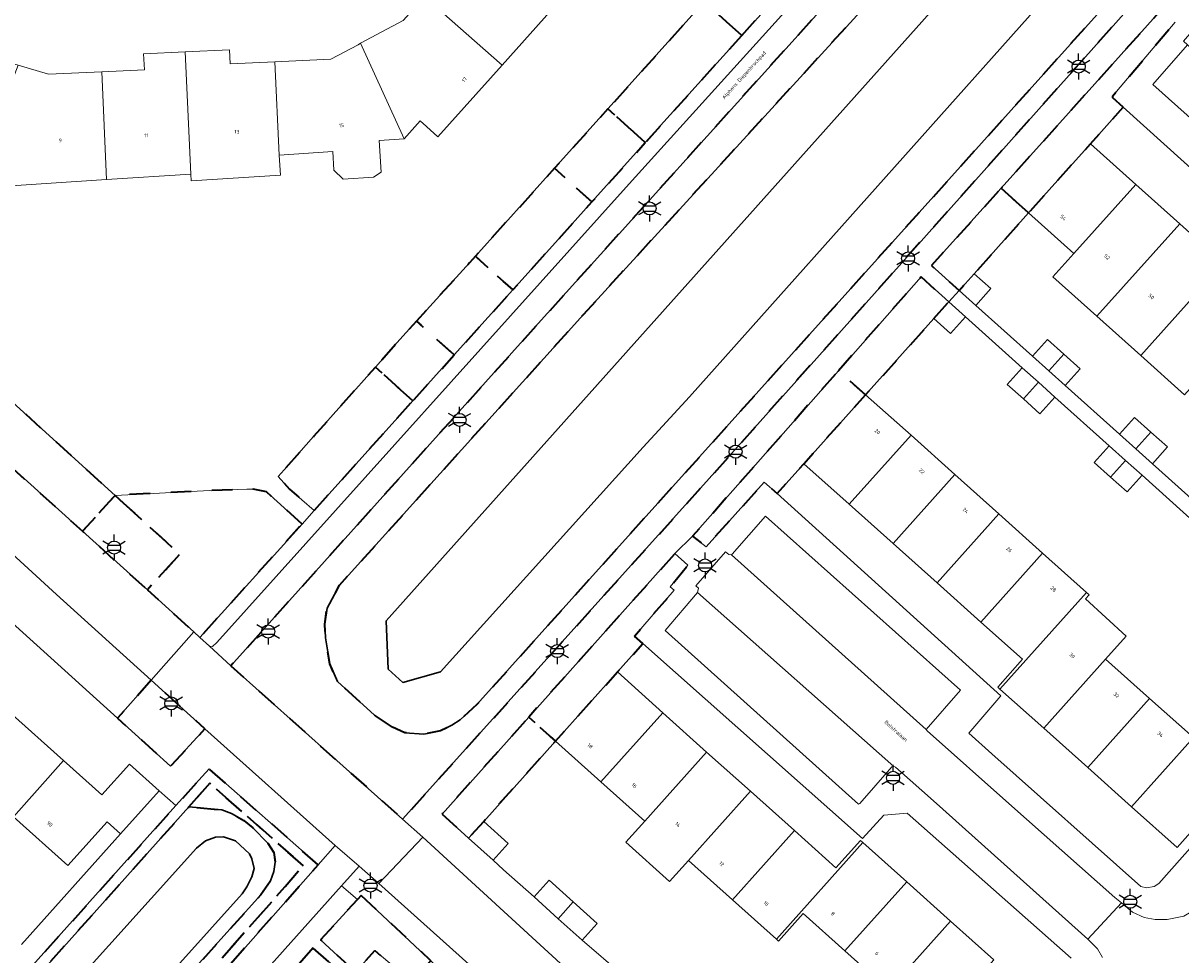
# Model space of a CAD drawing. Extents: x 105780 to 185197, y 477999 to 525027.
# Tile 225 of 256: x 108685 to 108798, y 479600 to 479691. Entities that reach past the tile are written whole.
import ezdxf
from ezdxf.enums import TextEntityAlignment as Align

# ---------------------------------------------------------------- set-up
doc = ezdxf.new("R2010")
doc.units = 0
doc.linetypes.add('XX-HIDDEN', pattern=[4, 2, -2])
for name, color, linetype, lineweight in [('B-GV-GR-MATERIAALGRENS-G', 252, 'XX-HIDDEN', 35), ('B-RO-IE-MEUBILAIR_WEGMEUBILAIR-S', 252, 'Continuous', 25), ('B-WE-GW-WATERGANG_SLOOT_INSTEEK-G', 252, 'Continuous', 30), ('B-XX-KG-KADASTRAAL_BEBOUWING-G', 252, 'Continuous', 20), ('B1-WE-OG-BEBOUWING-T18', 7, 'Continuous', 18), ('B1-WE-OG-TERREIN_ERF-GV', 252, 'Continuous', 18), ('B1-WE-OG-TOPOGRAFIE-T18', 10, 'Continuous', 18), ('B1-WE-VH-VERHARDING_ASFALT-GV', 252, 'Continuous', 18), ('B1-WE-VH-VERHARDING_BETONSTRAATSTEEN-GV', 252, 'Continuous', 18), ('B1-WE-VH-VERHARDING_HALFVERHARDING_SCHELP-GV', 252, 'Continuous', 18), ('B1-WE-VH-VERHARDING_TEGEL-GV', 252, 'Continuous', 18)]:
    doc.layers.add(name, color=color, linetype=linetype, lineweight=lineweight)
doc.styles.add('NLCS-ISO', font='NLCS-ISO.ttf')
doc.styles.add('NLCS-ISO-M200-T18', font='NLCS-ISO.ttf', dxfattribs={"height": 0.36})

# ---------------------------------------------------------------- blocks, each defined once
blk = doc.blocks.new('B-SIE-WEG_LICHTMAST-SO')
at = {"ltscale": 0.1}
for p, q in [((0, 1.27), (0, 2.53)), ((-1.1, 0.63), (-2.19, 1.27)), ((1.1, 0.63), (2.19, 1.27)), ((-1.1, -0.63), (-2.19, -1.27)), ((0, -1.27), (0, -2.53)), ((1.1, -0.63), (2.19, -1.27))]:
    blk.add_line(p, q, dxfattribs=at)
at = {"flags": 128}
for points in [[(-1.16, 0.5), (1.16, 0.5)], [(-1.16, -0.5), (1.16, -0.5)]]:
    blk.add_lwpolyline(points, dxfattribs=at)
at = {"ltscale": 0.1}
blk.add_circle((0, 0), 1.27, dxfattribs=at)
at = {"style": 'NLCS-ISO'}
blk.add_attdef('TYPE', text='', height=1.8, dxfattribs=at).set_placement((0, 2.53), align=Align.BOTTOM_CENTER)

msp = doc.modelspace()

# ---------------------------------------------------------------- linework, layer by layer
at = {"layer": 'B-GV-GR-MATERIAALGRENS-G', "flags": 128}
for points in [[(108721.25, 479622.272), (108719.492, 479623.428), (108715.908, 479626.685), (108715.141, 479628.402), (108714.734, 479630.948), (108714.651, 479632.251), (108714.885, 479633.826), (108716.105, 479636.059), (108739.805, 479662.355), (108777.066, 479703.121), (108777.872, 479703.821), (108778.558, 479704.222), (108779.976, 479704.701), (108780.892, 479705.486), (108777.759, 479708.483), (108743.255, 479670.187), (108735.4, 479661.469), (108705.536, 479628.215), (108722.228, 479613.318), (108751.468, 479645.798), (108762.458, 479658.115), (108794.186, 479693.675), (108791.995, 479695.484), (108791.673, 479694.085), (108791.4, 479693.552), (108790.577, 479692.46), (108729.439, 479624.461), (108727.815, 479622.98), (108727.003, 479622.443), (108725.898, 479621.895), (108724.295, 479621.589), (108722.43, 479621.713)], [(108762.031, 479697.054), (108758.389, 479700.337), (108751.534, 479692.717), (108755.172, 479689.436)], [(108755.172, 479689.436), (108751.534, 479692.717), (108742.171, 479682.309), (108745.804, 479679.032)], [(108792.224, 479682.472), (108791.218, 479683.379), (108791.226, 479683.592), (108797.284, 479690.742), (108796.011, 479692.015), (108780.366, 479674.604), (108783.03, 479672.21), (108789.05, 479678.92)], [(108745.804, 479679.032), (108742.171, 479682.309), (108736.987, 479676.547), (108740.618, 479673.272)], [(108740.618, 479673.272), (108736.987, 479676.547), (108729.296, 479667.996), (108732.922, 479664.726), (108737.066, 479669.328)], [(108783.034, 479672.206), (108783.03, 479672.21), (108780.366, 479674.604), (108773.608, 479667.084), (108776.294, 479664.677), (108777.749, 479666.3)], [(108732.922, 479664.726), (108729.296, 479667.996), (108728.729, 479667.366), (108723.578, 479661.706), (108727.234, 479658.41)], [(108773.837, 479661.937), (108775.292, 479663.56), (108772.586, 479665.985), (108764.564, 479656.882), (108767.21, 479654.55)], [(108677.901, 479659.636), (108675.305, 479661.816), (108672.337, 479664.486), (108669.185, 479661.013), (108671.7, 479658.806), (108691.118, 479641.285), (108694.282, 479644.771)], [(108727.234, 479658.41), (108723.578, 479661.706), (108722.561, 479660.589), (108721.677, 479659.595), (108719.592, 479657.22), (108723.218, 479653.95)], [(108723.218, 479653.95), (108719.592, 479657.22), (108719.577, 479657.234), (108713.57, 479650.479), (108710.712, 479647.266), (108710.121, 479646.601), (108711.245, 479645.37), (108713.639, 479643.311)], [(108767.21, 479654.55), (108764.564, 479656.882), (108750.402, 479640.813), (108751.699, 479639.769), (108757.365, 479646.056), (108758.597, 479644.942), (108761.21, 479647.85)], [(108712.452, 479641.992), (108709.003, 479645.121), (108707.704, 479645.382), (108707.092, 479645.363), (108703.499, 479645.254), (108694.282, 479644.771), (108695.111, 479644.018), (108700.576, 479639.059), (108697.428, 479635.591), (108701.926, 479631.533), (108702.537, 479630.982)], [(108695.111, 479644.018), (108694.282, 479644.771), (108691.118, 479641.285), (108697.428, 479635.591), (108700.576, 479639.059)], [(108745.556, 479630.373), (108744.736, 479631.1), (108748.613, 479635.556), (108748.225, 479635.884), (108749.923, 479637.988), (108748.672, 479639.115), (108734.472, 479623.232), (108737.07, 479620.91), (108743.09, 479627.62)], [(108697.78, 479626.816), (108694.538, 479623.127), (108699.677, 479618.461), (108703.025, 479622.11)], [(108737.07, 479620.91), (108734.472, 479623.232), (108726.055, 479613.817), (108728.64, 479611.489), (108730.099, 479613.109)], [(108714.008, 479608.89), (108703.422, 479618.229), (108702.75, 479617.481), (108700.2, 479614.639), (108670.085, 479581.089), (108662.809, 479572.9), (108645.758, 479553.708), (108646.504, 479553.042), (108701.456, 479614.528), (108703.501, 479616.817), (108712.584, 479608.788), (108696.127, 479590.166), (108674.905, 479566.438), (108669.994, 479560.947), (108646.88, 479535.102), (108646.395, 479534.533), (108646.545, 479534.402), (108646.376, 479534.208), (108646.948, 479533.683), (108648.085, 479534.946), (108679.49, 479569.83)], [(108712.584, 479608.788), (108703.501, 479616.817), (108701.456, 479614.528), (108704.646, 479614.246), (108705.595, 479613.89), (108706.797, 479613.185), (108707.656, 479612.484), (108709.133, 479610.99), (108709.706, 479610.082), (108709.856, 479609.157), (108709.727, 479608.239), (108709.387, 479607.328), (108708.459, 479605.987), (108695.026, 479591.07), (108696.127, 479590.166)], [(108718.193, 479605.925), (108717.825, 479605.522), (108714.255, 479601.616), (108717.647, 479598.477), (108719.51, 479600.557), (108723.117, 479597.532), (108724.955, 479599.582)], [(108713.525, 479600.816), (108711.95, 479599.021), (108715.392, 479595.957), (108716.995, 479597.748)]]:
    msp.add_lwpolyline(points, close=True, dxfattribs=at)
at = {"layer": 'B-WE-GW-WATERGANG_SLOOT_INSTEEK-G', "flags": 128}
msp.add_lwpolyline([(108789.118, 479698.076), (108790.899, 479700.163), (108830.093, 479743.836), (108830.041, 479746.054), (108827.478, 479748.207), (108823.959, 479748.073), (108785.438, 479705.022), (108783.618, 479703.03), (108720.627, 479632.593), (108720.823, 479627.885), (108722.243, 479626.601), (108725.908, 479627.638), (108745.585, 479649.456), (108750.098, 479654.328)], close=True, dxfattribs=at)
for points in [[(108777.066, 479703.121), (108739.805, 479662.355), (108716.105, 479636.059), (108714.885, 479633.826), (108714.651, 479632.251), (108714.734, 479630.948), (108715.141, 479628.402), (108715.908, 479626.685), (108719.492, 479623.428), (108721.25, 479622.272), (108722.43, 479621.713), (108724.295, 479621.589), (108725.898, 479621.895), (108727.003, 479622.443), (108727.815, 479622.98), (108729.439, 479624.461), (108790.577, 479692.46)], [(108789.118, 479698.076), (108750.098, 479654.328), (108745.585, 479649.456), (108725.908, 479627.638), (108722.243, 479626.601), (108720.823, 479627.885), (108720.627, 479632.593), (108783.618, 479703.03)], [(108695.026, 479591.07), (108708.459, 479605.987), (108709.387, 479607.328), (108709.727, 479608.239), (108709.856, 479609.157), (108709.706, 479610.082), (108709.133, 479610.99), (108707.656, 479612.484), (108706.797, 479613.185), (108705.595, 479613.89), (108704.646, 479614.246), (108701.456, 479614.528), (108646.504, 479553.042)], [(108671.908, 479576.948), (108702.184, 479610.512), (108703.087, 479611.216), (108704.052, 479611.579), (108704.817, 479611.624), (108705.975, 479611.212), (108707.344, 479609.975), (108707.575, 479609.478), (108707.791, 479608.523), (108707.561, 479607.731), (108707.075, 479606.766), (108706.645, 479606.065), (108693.945, 479591.958)], [(108672.679, 479568.266), (108693.945, 479591.958), (108706.645, 479606.065), (108707.075, 479606.766), (108707.561, 479607.731), (108707.791, 479608.523), (108707.575, 479609.478), (108707.344, 479609.975), (108705.975, 479611.212), (108704.817, 479611.624), (108704.052, 479611.579), (108703.087, 479611.216), (108702.184, 479610.512), (108671.908, 479576.948)]]:
    msp.add_lwpolyline(points, dxfattribs=at)
at = {"layer": 'B-XX-KG-KADASTRAAL_BEBOUWING-G', "flags": 128}
for points in [[(108728.728, 479700.292), (108726.237, 479697.517), (108727.333, 479696.534), (108724.351, 479693.212), (108731.892, 479686.56), (108737.35, 479692.642)], [(108731.892, 479686.56), (108724.351, 479693.212), (108722.266, 479690.888), (108718.145, 479688.682), (108722.37, 479679.403), (108723.935, 479681.147), (108724.55, 479680.595), (108725.652, 479679.606)], [(108718.145, 479688.682), (108717.894, 479688.547), (108715.261, 479687.137), (108709.822, 479686.89), (108710.234, 479677.817), (108715.435, 479678.157), (108715.553, 479676.353), (108716.463, 479675.484), (108719.396, 479675.676), (108720.142, 479676.169), (108719.941, 479679.244), (108722.37, 479679.403)], [(108701.103, 479687.84), (108697.064, 479687.657), (108697.135, 479686.096), (108692.994, 479685.908), (108693.459, 479675.442), (108701.64, 479675.976)], [(108709.822, 479686.89), (108705.476, 479686.693), (108705.415, 479688.036), (108701.103, 479687.84), (108701.64, 479675.976), (108701.683, 479675.314), (108710.361, 479675.881), (108710.234, 479677.817)], [(108692.994, 479685.908), (108687.82, 479685.672), (108684.868, 479686.553), (108681.099, 479676.757), (108680.235, 479674.579), (108693.459, 479675.442)], [(108793.462, 479674.968), (108789.05, 479678.92), (108783.03, 479672.21), (108783.034, 479672.206), (108787.441, 479668.263)], [(108797.723, 479671.15), (108793.462, 479674.968), (108787.441, 479668.263), (108785.403, 479665.986), (108789.664, 479662.173)], [(108801.985, 479667.331), (108797.723, 479671.15), (108789.664, 479662.173), (108793.928, 479658.357)], [(108806.247, 479663.513), (108801.985, 479667.331), (108793.928, 479658.357), (108798.191, 479654.542)], [(108776.294, 479664.677), (108777.91, 479663.229), (108779.365, 479664.852), (108777.749, 479666.3)], [(108776.908, 479662.112), (108775.292, 479663.56), (108773.837, 479661.937), (108775.453, 479660.489)], [(108786.451, 479658.502), (108784.875, 479659.915), (108783.419, 479658.292), (108784.994, 479656.88)], [(108786.451, 479658.502), (108784.994, 479656.88), (108786.597, 479655.443), (108788.053, 479657.066)], [(108783.993, 479655.762), (108782.416, 479657.175), (108780.961, 479655.553), (108782.54, 479654.137)], [(108785.595, 479654.327), (108783.993, 479655.762), (108782.54, 479654.137), (108784.139, 479652.704)], [(108771.617, 479650.606), (108767.21, 479654.55), (108761.21, 479647.85), (108765.623, 479643.905)], [(108794.923, 479650.908), (108793.335, 479652.331), (108791.88, 479650.708), (108793.464, 479649.288)], [(108775.877, 479646.793), (108771.617, 479650.606), (108765.623, 479643.905), (108769.885, 479640.094)], [(108794.923, 479650.908), (108793.464, 479649.288), (108795.066, 479647.853), (108796.521, 479649.476)], [(108792.462, 479648.171), (108790.878, 479649.591), (108789.423, 479647.968), (108791.011, 479646.545)], [(108794.064, 479646.736), (108792.462, 479648.171), (108791.011, 479646.545), (108792.609, 479645.113)], [(108780.138, 479642.979), (108775.877, 479646.793), (108769.885, 479640.094), (108774.147, 479636.282)], [(108784.398, 479639.166), (108780.138, 479642.979), (108774.147, 479636.282), (108778.41, 479632.471)], [(108788.659, 479635.353), (108784.398, 479639.166), (108778.41, 479632.471), (108782.46, 479628.85), (108780.05, 479626.15), (108780.26, 479625.962)], [(108790.523, 479628.859), (108792.522, 479631.094), (108788.564, 479634.71), (108788.93, 479635.11), (108788.659, 479635.353), (108780.26, 479625.962), (108784.522, 479622.15)], [(108794.788, 479625.051), (108790.523, 479628.859), (108784.522, 479622.15), (108788.784, 479618.338)], [(108747.498, 479623.669), (108743.09, 479627.62), (108737.07, 479620.91), (108741.485, 479616.956)], [(108799.054, 479621.243), (108794.788, 479625.051), (108788.784, 479618.338), (108793.046, 479614.526)], [(108689.287, 479619.009), (108683.986, 479623.762), (108679.104, 479618.317), (108684.405, 479613.564)], [(108751.759, 479619.849), (108747.498, 479623.669), (108741.485, 479616.956), (108745.747, 479613.138)], [(108799.054, 479621.243), (108793.046, 479614.526), (108797.47, 479610.57), (108803.46, 479617.31)], [(108756.021, 479616.03), (108751.759, 479619.849), (108745.747, 479613.138), (108743.903, 479611.08), (108748.165, 479607.261), (108750.009, 479609.319)], [(108689.287, 479619.009), (108684.405, 479613.564), (108689.706, 479608.811), (108693.519, 479613.065), (108694.825, 479611.894), (108698.584, 479616.087), (108695.695, 479618.677), (108693.004, 479615.676)], [(108760.281, 479612.211), (108756.021, 479616.03), (108750.009, 479609.319), (108754.272, 479605.502)], [(108728.64, 479611.489), (108731.01, 479609.355), (108732.469, 479610.975), (108730.099, 479613.109)], [(108766.933, 479611.061), (108766.7, 479611.27), (108764.31, 479608.6), (108760.281, 479612.211), (108754.272, 479605.502), (108758.534, 479601.684)], [(108771.196, 479607.243), (108766.933, 479611.061), (108758.534, 479601.684), (108758.75, 479601.49), (108761.15, 479604.17), (108765.196, 479600.545)], [(108734.992, 479605.769), (108737.332, 479603.662), (108738.787, 479605.286), (108736.451, 479607.389)], [(108775.459, 479603.425), (108771.196, 479607.243), (108765.196, 479600.545), (108769.459, 479596.727)], [(108738.787, 479605.286), (108737.332, 479603.662), (108739.665, 479601.561), (108741.124, 479603.181)], [(108779.651, 479599.671), (108775.459, 479603.425), (108769.459, 479596.727), (108773.651, 479592.971)]]:
    msp.add_lwpolyline(points, close=True, dxfattribs=at)
at = {"layer": 'B1-WE-OG-TERREIN_ERF-GV', "flags": 128}
for points in [[(108677.901, 479659.636), (108694.282, 479644.771), (108703.499, 479645.254), (108707.092, 479645.363), (108707.704, 479645.382), (108709.003, 479645.121), (108712.452, 479641.992), (108713.639, 479643.311), (108711.245, 479645.37), (108710.121, 479646.601), (108710.712, 479647.266), (108713.57, 479650.479), (108719.577, 479657.234), (108719.592, 479657.22), (108721.677, 479659.595), (108722.561, 479660.589), (108723.578, 479661.706), (108728.729, 479667.366), (108729.296, 479667.996), (108736.987, 479676.547), (108742.171, 479682.309), (108751.534, 479692.717)], [(108737.35, 479692.642), (108731.892, 479686.56), (108725.652, 479679.606), (108724.55, 479680.595), (108723.935, 479681.147), (108722.37, 479679.403), (108719.941, 479679.244), (108720.142, 479676.169), (108719.396, 479675.676), (108716.463, 479675.484), (108715.553, 479676.353), (108715.435, 479678.157), (108710.234, 479677.817), (108710.361, 479675.881), (108701.683, 479675.314), (108701.64, 479675.976), (108693.459, 479675.442), (108680.235, 479674.579)], [(108678.07, 479691.247), (108682.38, 479687.296), (108684.868, 479686.553), (108687.82, 479685.672), (108692.994, 479685.908), (108697.135, 479686.096), (108697.064, 479687.657), (108701.103, 479687.84), (108705.415, 479688.036), (108705.476, 479686.693), (108709.822, 479686.89), (108715.261, 479687.137), (108717.894, 479688.547), (108718.145, 479688.682), (108722.266, 479690.888)], [(108813.322, 479663.468), (108792.224, 479682.472), (108789.05, 479678.92), (108793.462, 479674.968), (108797.723, 479671.15), (108801.985, 479667.331)], [(108798.191, 479654.542), (108793.928, 479658.357), (108789.664, 479662.173), (108785.403, 479665.986), (108787.441, 479668.263), (108783.034, 479672.206), (108777.749, 479666.3), (108779.365, 479664.852), (108777.91, 479663.229), (108783.419, 479658.292), (108784.875, 479659.915), (108786.451, 479658.502), (108788.053, 479657.066), (108786.597, 479655.443), (108791.88, 479650.708), (108793.335, 479652.331), (108794.923, 479650.908), (108796.521, 479649.476), (108795.066, 479647.853), (108800.395, 479643.076)], [(108799.393, 479641.959), (108794.064, 479646.736), (108792.609, 479645.113), (108791.011, 479646.545), (108789.423, 479647.968), (108790.878, 479649.591), (108785.595, 479654.327), (108784.139, 479652.704), (108782.54, 479654.137), (108780.961, 479655.553), (108782.416, 479657.175), (108776.908, 479662.112), (108775.453, 479660.489), (108773.837, 479661.937), (108767.21, 479654.55), (108771.617, 479650.606), (108775.877, 479646.793), (108780.138, 479642.979), (108784.398, 479639.166), (108788.659, 479635.353), (108788.93, 479635.11), (108788.564, 479634.71), (108792.522, 479631.094), (108790.523, 479628.859), (108794.788, 479625.051), (108799.054, 479621.243)], [(108803.46, 479617.31), (108797.47, 479610.57), (108793.046, 479614.526), (108788.784, 479618.338), (108784.522, 479622.15), (108780.26, 479625.962), (108780.05, 479626.15), (108782.46, 479628.85), (108778.41, 479632.471), (108774.147, 479636.282), (108769.885, 479640.094), (108765.623, 479643.905), (108761.21, 479647.85), (108758.597, 479644.942), (108780.344, 479625.289), (108777.242, 479621.67), (108779.473, 479619.679), (108793.933, 479606.774), (108794.509, 479606.649), (108795.238, 479606.791), (108795.7, 479607.086), (108813.118, 479626.732)], [(108787.182, 479599.826), (108771.256, 479613.919), (108768.98, 479613.702), (108766.896, 479611.452), (108745.556, 479630.373), (108743.09, 479627.62), (108747.498, 479623.669), (108751.759, 479619.849), (108756.021, 479616.03), (108760.281, 479612.211), (108764.31, 479608.6), (108766.7, 479611.27), (108766.933, 479611.061), (108771.196, 479607.243), (108775.459, 479603.425), (108779.651, 479599.671)], [(108769.459, 479596.727), (108765.196, 479600.545), (108761.15, 479604.17), (108758.75, 479601.49), (108758.534, 479601.684), (108754.272, 479605.502), (108750.009, 479609.319), (108748.165, 479607.261), (108743.903, 479611.08), (108745.747, 479613.138), (108741.485, 479616.956), (108737.07, 479620.91), (108730.099, 479613.109), (108732.469, 479610.975), (108731.01, 479609.355), (108732.012, 479608.404), (108734.992, 479605.769), (108736.451, 479607.389), (108738.787, 479605.286), (108741.124, 479603.181), (108739.665, 479601.561), (108743.595, 479598.202)], [(108685.184, 479601.139), (108694.825, 479611.894), (108693.519, 479613.065), (108689.706, 479608.811), (108684.405, 479613.564)], [(108723.117, 479597.532), (108719.51, 479600.557), (108717.647, 479598.477)]]:
    msp.add_lwpolyline(points, dxfattribs=at)
at = {"layer": 'B1-WE-VH-VERHARDING_ASFALT-GV', "flags": 128}
for points in [[(108777.759, 479708.483), (108779.432, 479710.391), (108823.004, 479758.953), (108821.215, 479760.517), (108802.335, 479739.49), (108775.669, 479709.79), (108744.232, 479675.04), (108704.161, 479630.495), (108703.768, 479630.105), (108703.473, 479630.126), (108705.536, 479628.215), (108735.4, 479661.469), (108743.255, 479670.187)], [(108671.7, 479658.806), (108669.185, 479661.013), (108660.539, 479668.598), (108650.984, 479676.98), (108648.347, 479679.365), (108644.304, 479674.998), (108645.795, 479673.665), (108651.718, 479668.358), (108662.765, 479658.461), (108666.471, 479655.163), (108667.083, 479654.534), (108667.376, 479654.104), (108667.664, 479653.738), (108672.349, 479649.734), (108677.15, 479645.416), (108677.946, 479644.816), (108682.66, 479640.538), (108688.598, 479635.149), (108697.78, 479626.816), (108701.926, 479631.533), (108697.428, 479635.591), (108691.118, 479641.285)], [(108661.629, 479545.746), (108678.826, 479565.007), (108716.297, 479606.859), (108717.99, 479608.75), (108715.659, 479610.776), (108714.008, 479608.89), (108679.49, 479569.83), (108648.085, 479534.946), (108650.256, 479533.008)], [(108724.173, 479611.569), (108719.923, 479607.085), (108737.393, 479591.412), (108737.841, 479590.776), (108738.092, 479590.294), (108738.158, 479590.168), (108738.362, 479589.54), (108738.416, 479588.547), (108738.129, 479587.524), (108737.626, 479586.575), (108744.558, 479594.293), (108744.527, 479594.295), (108743.228, 479594.556), (108741.926, 479595.322), (108741.481, 479595.729)]]:
    msp.add_lwpolyline(points, close=True, dxfattribs=at)
at = {"layer": 'B1-WE-VH-VERHARDING_BETONSTRAATSTEEN-GV', "flags": 128}
for points in [[(108798.464, 479688.523), (108795.117, 479684.67), (108813.937, 479667.865), (108814.147, 479667.922), (108817.15, 479671.332), (108817.371, 479671.594)], [(108754.16, 479638.999), (108773.084, 479622.034), (108776.413, 479625.865), (108757.491, 479642.765), (108754.255, 479639.067)], [(108688.598, 479635.149), (108682.66, 479640.538), (108682.532, 479640.096), (108679.514, 479636.7), (108694.538, 479623.127), (108697.78, 479626.816)], [(108754.16, 479638.999), (108753.903, 479639.027), (108753.593, 479639.303), (108750.701, 479635.978), (108750.956, 479635.747), (108750.857, 479635.331), (108769.941, 479618.438), (108770.114, 479618.387), (108774.085, 479614.832), (108788.793, 479601.666), (108792.049, 479605.194), (108791.412, 479605.715), (108781.13, 479614.846), (108773.183, 479621.904), (108773.084, 479622.034)], [(108750.857, 479635.331), (108747.718, 479631.638), (108766.524, 479614.783), (108766.636, 479614.836), (108769.763, 479618.415), (108769.941, 479618.438)], [(108705.536, 479628.215), (108703.473, 479630.126), (108702.537, 479630.982), (108701.926, 479631.533), (108697.78, 479626.816), (108703.025, 479622.11), (108715.659, 479610.776), (108717.99, 479608.75), (108719.923, 479607.085), (108724.173, 479611.569), (108722.228, 479613.318)], [(108719.923, 479607.085), (108717.99, 479608.75), (108716.297, 479606.859), (108717.825, 479605.522), (108718.193, 479605.925), (108724.955, 479599.582), (108735.995, 479589.226), (108736.208, 479588.336), (108738.092, 479590.294), (108737.841, 479590.776), (108737.393, 479591.412)]]:
    msp.add_lwpolyline(points, close=True, dxfattribs=at)
msp.add_lwpolyline([(108802.872, 479599.935), (108803.222, 479601.026), (108803.806, 479601.963), (108804.298, 479602.51), (108800.325, 479605.69), (108798.825, 479604.317), (108798.123, 479603.899), (108796.503, 479603.576), (108795.344, 479603.581), (108794.26, 479603.768), (108793.147, 479604.296), (108792.049, 479605.194), (108788.793, 479601.666), (108789.743, 479600.723), (108790.231, 479599.893)], dxfattribs=at)
at = {"layer": 'B1-WE-VH-VERHARDING_HALFVERHARDING_SCHELP-GV', "flags": 128}
msp.add_lwpolyline([(108800.395, 479643.076), (108795.066, 479647.853), (108793.464, 479649.288), (108791.88, 479650.708), (108786.597, 479655.443), (108784.994, 479656.88), (108783.419, 479658.292), (108777.91, 479663.229), (108776.294, 479664.677), (108775.292, 479663.56), (108776.908, 479662.112), (108782.416, 479657.175), (108783.993, 479655.762), (108785.595, 479654.327), (108790.878, 479649.591), (108792.462, 479648.171), (108794.064, 479646.736), (108799.393, 479641.959)], dxfattribs=at)
at = {"layer": 'B1-WE-VH-VERHARDING_TEGEL-GV', "flags": 128}
for points in [[(108775.669, 479709.79), (108802.335, 479739.49), (108821.215, 479760.517), (108820.135, 479761.519), (108801.304, 479740.546), (108776.7, 479713.142), (108774.579, 479710.989), (108768.723, 479704.485), (108762.031, 479697.054), (108755.172, 479689.436), (108745.804, 479679.032), (108740.618, 479673.272), (108737.066, 479669.328), (108732.922, 479664.726), (108727.234, 479658.41), (108723.218, 479653.95), (108713.639, 479643.311), (108712.452, 479641.992), (108702.537, 479630.982), (108703.473, 479630.126), (108703.768, 479630.105), (108704.161, 479630.495), (108744.232, 479675.04)], [(108780.366, 479674.604), (108796.011, 479692.015), (108794.186, 479693.675), (108762.458, 479658.115), (108751.468, 479645.798), (108722.228, 479613.318), (108724.173, 479611.569), (108741.481, 479595.729), (108743.595, 479598.202), (108739.665, 479601.561), (108737.332, 479603.662), (108734.992, 479605.769), (108732.012, 479608.404), (108731.01, 479609.355), (108728.64, 479611.489), (108726.055, 479613.817), (108734.472, 479623.232), (108748.672, 479639.115), (108750.402, 479640.813), (108764.564, 479656.882), (108772.586, 479665.985), (108775.292, 479663.56), (108776.294, 479664.677), (108773.608, 479667.084)], [(108671.202, 479644.085), (108667.206, 479639.047), (108668.059, 479637.994), (108673.36, 479633.242), (108678.038, 479629.048), (108680.675, 479631.989), (108684.177, 479628.85), (108681.563, 479625.934), (108683.986, 479623.762), (108689.287, 479619.009), (108693.004, 479615.676), (108695.695, 479618.677), (108698.584, 479616.087), (108700.2, 479614.639), (108702.75, 479617.481), (108703.422, 479618.229), (108714.008, 479608.89), (108715.659, 479610.776), (108703.025, 479622.11), (108699.677, 479618.461), (108694.538, 479623.127), (108679.514, 479636.7), (108677.204, 479638.752)]]:
    msp.add_lwpolyline(points, close=True, dxfattribs=at)
for points in [[(108797.284, 479690.742), (108791.226, 479683.592), (108791.218, 479683.379), (108792.224, 479682.472), (108813.322, 479663.468), (108816.204, 479666.613), (108818.892, 479666.732), (108834.907, 479652.463), (108834.946, 479651.012), (108830.794, 479646.359), (108832.545, 479644.795), (108833.472, 479645.823), (108836.305, 479645.829), (108840.533, 479650.573), (108836.03, 479654.659), (108817.328, 479671.321), (108817.15, 479671.332), (108814.147, 479667.922), (108813.937, 479667.865), (108795.117, 479684.67), (108798.464, 479688.523), (108798.073, 479688.879), (108801.136, 479692.423)], [(108813.118, 479626.732), (108795.7, 479607.086), (108795.238, 479606.791), (108794.509, 479606.649), (108793.933, 479606.774), (108779.473, 479619.679), (108777.242, 479621.67), (108780.344, 479625.289), (108758.597, 479644.942), (108757.365, 479646.056), (108751.699, 479639.769), (108750.402, 479640.813), (108748.672, 479639.115), (108749.923, 479637.988), (108748.225, 479635.884), (108748.613, 479635.556), (108744.736, 479631.1), (108745.556, 479630.373), (108766.896, 479611.452), (108768.98, 479613.702), (108771.256, 479613.919), (108787.182, 479599.826)], [(108790.231, 479599.893), (108789.743, 479600.723), (108788.793, 479601.666), (108774.085, 479614.832), (108770.114, 479618.387), (108769.941, 479618.438), (108769.763, 479618.415), (108766.636, 479614.836), (108766.524, 479614.783), (108747.718, 479631.638), (108750.857, 479635.331), (108750.956, 479635.747), (108750.701, 479635.978), (108753.593, 479639.303), (108753.903, 479639.027), (108754.16, 479638.999), (108754.255, 479639.067), (108757.491, 479642.765), (108776.413, 479625.865), (108773.084, 479622.034), (108773.183, 479621.904), (108781.13, 479614.846), (108791.412, 479605.715), (108792.049, 479605.194), (108793.147, 479604.296), (108794.26, 479603.768), (108795.344, 479603.581), (108796.503, 479603.576), (108798.123, 479603.899)], [(108670.085, 479581.089), (108700.2, 479614.639), (108698.584, 479616.087), (108694.825, 479611.894), (108685.184, 479601.139)], [(108717.647, 479598.477), (108714.255, 479601.616), (108717.825, 479605.522), (108716.297, 479606.859), (108678.826, 479565.007)], [(108711.95, 479599.021), (108713.525, 479600.816), (108716.995, 479597.748)]]:
    msp.add_lwpolyline(points, dxfattribs=at)

# ---------------------------------------------------------------- block references
at = {"layer": 'B-RO-IE-MEUBILAIR_WEGMEUBILAIR-S', "xscale": 0.5, "yscale": 0.5, "zscale": 0.5}
for p in [(108787.903, 479686.418), (108746.222, 479672.642), (108771.335, 479667.787), (108727.763, 479652.104), (108754.576, 479649.017), (108694.19, 479639.701), (108751.604, 479637.971), (108709.163, 479631.551), (108737.236, 479629.654), (108699.743, 479624.572), (108769.869, 479617.341), (108719.103, 479606.874), (108792.919, 479605.305)]:
    msp.add_blockref('B-SIE-WEG_LICHTMAST-SO', p, dxfattribs=at)

# ---------------------------------------------------------------- texts
at = {"layer": 'B1-WE-OG-BEBOUWING-T18', "style": 'NLCS-ISO-M200-T18'}
for s, rotation, p in [('17', 49.7, (108728.23, 479685.152)), ('13', 1.7, (108706.125, 479680.079)), ('15', 2.5, (108716.282, 479680.713)), ('9', 4.4, (108688.968, 479679.243)), ('11', 2.3, (108697.321, 479679.736)), ('54', 318.1, (108786.393, 479671.751)), ('52', 318.1, (108790.657, 479667.935)), ('50', 318.1, (108794.966, 479664.079)), ('20', 318.2, (108768.359, 479650.97)), ('22', 318.2, (108772.665, 479647.116)), ('24', 318.2, (108776.926, 479643.303)), ('26', 318.2, (108781.159, 479639.513)), ('28', 318.2, (108785.447, 479635.676)), ('30', 318.2, (108787.263, 479629.22)), ('32', 318.2, (108791.573, 479625.372)), ('34', 318.2, (108795.839, 479621.564)), ('18', 318.2, (108740.437, 479620.445)), ('16', 318.2, (108744.726, 479616.603)), ('90', 318.1, (108687.94, 479612.863)), ('14', 318.2, (108748.961, 479612.809)), ('12', 318.2, (108753.223, 479608.992)), ('10', 318.2, (108757.531, 479605.133)), ('8', 318.2, (108764.025, 479604.145)), ('6', 318.2, (108768.314, 479600.303))]:
    msp.add_text(s, height=0.36, rotation=rotation, dxfattribs=at).set_placement(p, align=Align.MIDDLE)
at = {"layer": 'B1-WE-OG-TOPOGRAFIE-T18', "style": 'NLCS-ISO-M200-T18'}
for s, rotation, p in [('Alphons Diepenbrockpad', 47.9, (108755.428, 479685.559)), ('Bolstralaan', 318.2, (108770.157, 479621.898))]:
    msp.add_text(s, height=0.36, rotation=rotation, dxfattribs=at).set_placement(p, align=Align.MIDDLE)

doc.saveas('drawing.dxf')
